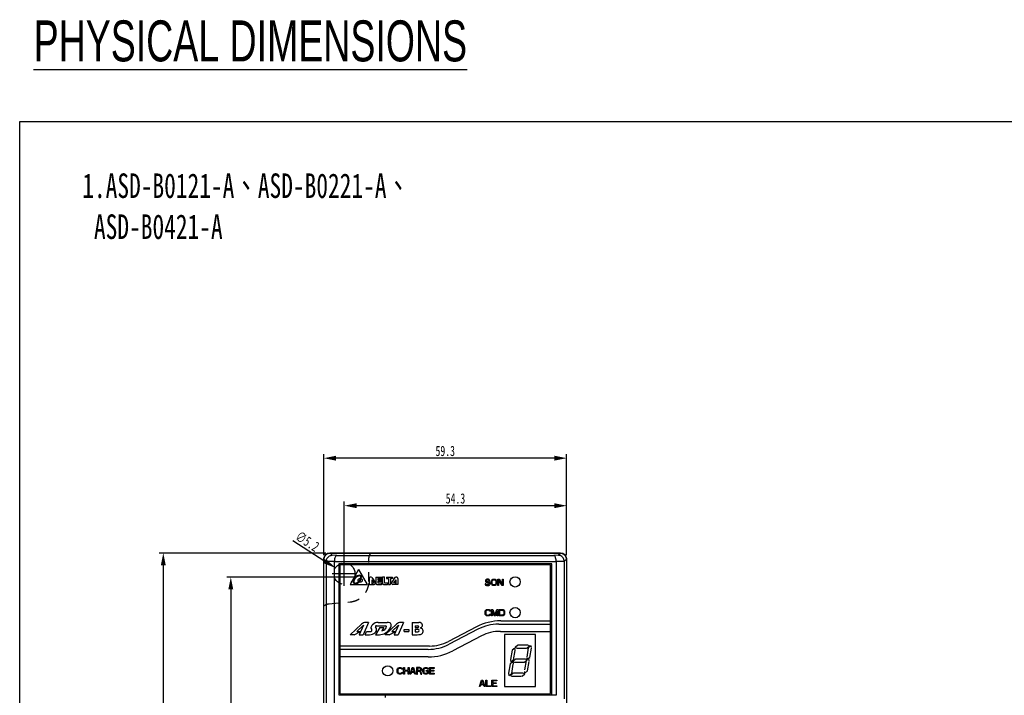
# Model space of a CAD drawing. Extents: x -1 to 1437, y 34 to 468.
# Tile 4 of 34: x -1 to 239, y 303 to 468. Entities that reach past the tile are written whole.
import ezdxf

# ---------------------------------------------------------------- set-up
doc = ezdxf.new("R2010")
doc.units = 0
doc.header["$LTSCALE"] = 23.1
doc.header["$MEASUREMENT"] = 0
doc.linetypes.add('DOT', pattern=[0.2, 0.1, -0.1])
doc.linetypes.add('HIDDEN', pattern=[0.2, 0.1, -0.1])
doc.layers.get('0').update_dxf_attribs({"linetype": 'CONTINUOUS'})
doc.layers.add('DEFAULT_2', color=8, linetype='HIDDEN')
doc.layers.add('DIM', color=5, linetype='CONTINUOUS', lineweight=0)
doc.styles.get("Standard").update_dxf_attribs({"font": 'txt', "width": 0.7})
doc.dimstyles.get("Standard").update_dxf_attribs({"dimtxt": 2.5, "dimasz": 1.5, "dimexe": 0.18, "dimexo": 0.0625, "dimgap": 0.09, "dimtad": 1, "dimdsep": 46, "dimtxsty": 'Standard', "dimblk": '_FILLED', "dimblk1": '_FILLED', "dimblk2": '_FILLED', "dimcen": 0.09, "dimadec": 0, "dimazin": 0, "dimtol": 1, "dimtp": 0.01, "dimtm": 0.01, "dimtfac": 1, "dimtofl": 0, "dimtmove": 0, "dimatfit": 3, "dimldrblk": '_FILLED', "dimfxl": 0, "dimtolj": 1, "dimarcsym": 0})

# ---------------------------------------------------------------- blocks, each defined once
blk = doc.blocks.new('_FILLED')
at = {"color": 0, "linetype": 'ByBlock'}
blk.add_solid([(0, 0), (-1, 0.2), (-1, -0.2)], dxfattribs=at)
blk = doc.blocks.new('*D1')
at = {"layer": 'DIM', "color": 0, "lineweight": -2}
for p, q in [((73.51, 337.99), (32.81, 337.99)), ((33.81, 334.99), (33.81, 178.99)), ((73.51, 175.99), (32.81, 175.99))]:
    blk.add_line(p, q, dxfattribs=at)
at = {"layer": 'DIM', "color": 0, "lineweight": -2, "xscale": 3, "yscale": 3, "zscale": 3}
for p, rotation in [((33.81, 337.99), 90), ((33.81, 175.99), 270)]:
    blk.add_blockref('_FILLED', p, dxfattribs=dict(at, rotation=rotation))
at = {"layer": 'DIM', "color": 0, "insert": (32.06, 256.99), "char_height": 2.5, "attachment_point": 5, "rotation": 90}
blk.add_mtext('\\A1;162', dxfattribs=at)
blk = doc.blocks.new('*D2')
at = {"layer": 'DIM', "color": 0, "lineweight": -2}
for p, q in [((65.42, 341.06), (73.29, 336.01)), ((78.01, 329.99), (78.01, 335.99)), ((75.01, 332.99), (81.01, 332.99))]:
    blk.add_line(p, q, dxfattribs=at)
at = {"layer": 'DIM', "color": 0, "lineweight": -2, "xscale": 3, "yscale": 3, "zscale": 3, "rotation": 327.3053366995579}
blk.add_blockref('_FILLED', (75.82, 334.39), dxfattribs=at)
at = {"layer": 'DIM', "color": 0, "insert": (69, 340.85), "char_height": 2.5, "attachment_point": 5, "rotation": 327.3053}
blk.add_mtext('\\A1;∅5.2', dxfattribs=at)
blk = doc.blocks.new('*D3')
at = {"layer": 'DIM', "color": 0, "lineweight": -2}
for p, q in [((80.77, 332.12), (49.3, 332.12)), ((50.3, 329.12), (50.3, 183.99)), ((77.01, 180.99), (49.3, 180.99))]:
    blk.add_line(p, q, dxfattribs=at)
at = {"layer": 'DIM', "color": 0, "lineweight": -2, "xscale": 3, "yscale": 3, "zscale": 3}
for p, rotation in [((50.3, 332.12), 90), ((50.3, 180.99), 270)]:
    blk.add_blockref('_FILLED', p, dxfattribs=dict(at, rotation=rotation))
at = {"layer": 'DIM', "color": 0, "insert": (48.55, 256.55), "char_height": 2.5, "attachment_point": 5, "rotation": 90}
blk.add_mtext('\\A1;152', dxfattribs=at)
blk = doc.blocks.new('*D4')
at = {"layer": 'DIM', "color": 0, "lineweight": -2}
for p, q in [((73.01, 337.49), (73.01, 362.16)), ((129.31, 361.16), (76.01, 361.16)), ((132.31, 337.49), (132.31, 362.16))]:
    blk.add_line(p, q, dxfattribs=at)
at = {"layer": 'DIM', "color": 0, "lineweight": -2, "xscale": 3, "yscale": 3, "zscale": 3, "rotation": 180}
blk.add_blockref('_FILLED', (73.01, 361.16), dxfattribs=at)
at = {"layer": 'DIM', "color": 0, "lineweight": -2, "xscale": 3, "yscale": 3, "zscale": 3}
blk.add_blockref('_FILLED', (132.31, 361.16), dxfattribs=at)
at = {"layer": 'DIM', "color": 0, "insert": (102.66, 362.91), "char_height": 2.5, "attachment_point": 5}
blk.add_mtext('\\A1;59.3', dxfattribs=at)
blk = doc.blocks.new('*D5')
at = {"layer": 'DIM', "color": 0, "lineweight": -2}
for p, q in [((78.01, 333.99), (78.01, 350.56)), ((129.31, 349.56), (81.01, 349.56)), ((132.31, 337.49), (132.31, 350.56))]:
    blk.add_line(p, q, dxfattribs=at)
at = {"layer": 'DIM', "color": 0, "lineweight": -2, "xscale": 3, "yscale": 3, "zscale": 3, "rotation": 180}
blk.add_blockref('_FILLED', (78.01, 349.56), dxfattribs=at)
at = {"layer": 'DIM', "color": 0, "lineweight": -2, "xscale": 3, "yscale": 3, "zscale": 3}
blk.add_blockref('_FILLED', (132.31, 349.56), dxfattribs=at)
at = {"layer": 'DIM', "color": 0, "insert": (105.16, 351.31), "char_height": 2.5, "attachment_point": 5}
blk.add_mtext('\\A1;54.3', dxfattribs=at)

msp = doc.modelspace()

# ---------------------------------------------------------------- linework, layer by layer
at = {"color": 7}
for p, q in [((-1.26, 35.06), (-1.26, 443.33)), ((-1.26, 443.33), (471.83, 443.33))]:
    msp.add_line(p, q, dxfattribs=at)
at = {"color": 7, "linetype": 'Continuous'}
for p, q in [((130.81, 337.99), (74.51, 337.99)), ((75.04, 337.45), (74.52, 337.97)), ((74.52, 337.97), (130.79, 337.97)), ((76.17, 337.41), (75.04, 337.45)), ((76.17, 337.41), (129.14, 337.41)), ((96.81, 338.09), (96.81, 337.97)), ((96.81, 338.09), (113.81, 338.09)), ((113.81, 337.97), (113.81, 338.09)), ((130.27, 337.45), (129.14, 337.41)), ((130.27, 337.45), (130.79, 337.97)), ((73.01, 177.49), (73.01, 336.49)), ((73.02, 191), (73.02, 336.47)), ((73.57, 335.93), (73.02, 336.47)), ((75.57, 335.9), (73.57, 335.96)), ((73.57, 335.93), (73.57, 290.23)), ((75.57, 335.91), (129.75, 335.91)), ((75.57, 335.9), (75.57, 290.28)), ((76.67, 335.4), (76.67, 303.4)), ((128.65, 335.4), (76.67, 335.4)), ((76.92, 334.95), (76.92, 303.85)), ((128.2, 335.15), (77.12, 335.15)), ((128.4, 303.85), (128.4, 334.95)), ((128.65, 303.4), (128.65, 335.4)), ((131.74, 335.96), (129.75, 335.9)), ((129.75, 335.9), (129.75, 303.27)), ((131.74, 335.93), (132.29, 336.47)), ((131.74, 335.93), (131.74, 302.41)), ((132.29, 336.47), (132.29, 177.5)), ((132.31, 336.49), (132.31, 177.49)), ((81.51, 333.95), (79.42, 330.35)), ((81.51, 333.95), (83.57, 330.35)), ((84.75, 332.01), (85.57, 330.92)), ((85.71, 332.15), (85.71, 330.61)), ((85.71, 332.15), (87.19, 332.15)), ((87.19, 332.15), (87.19, 331.76)), ((87.33, 330.62), (87.33, 332.16)), ((87.33, 332.16), (87.84, 332.16)), ((87.84, 330.74), (87.84, 332.16)), ((88.28, 332.15), (88.28, 331.77)), ((88.28, 332.15), (89.82, 332.15)), ((90.38, 332.01), (89.58, 330.91)), ((89.82, 332.15), (89.82, 331.76)), ((79.42, 330.35), (83.57, 330.35)), ((84.05, 331.77), (84.05, 330.35)), ((84.05, 330.35), (84.73, 330.35)), ((84.73, 331.44), (84.73, 330.35)), ((84.73, 331.44), (85.29, 330.7)), ((84.79, 330.7), (84.79, 330.35)), ((84.79, 330.7), (85.29, 330.7)), ((84.79, 330.35), (85.29, 330.35)), ((85.97, 330.35), (87.07, 330.35)), ((86.22, 331.76), (86.22, 331.5)), ((86.22, 331.76), (87.19, 331.76)), ((86.22, 331.5), (87.06, 331.5)), ((86.22, 331.11), (86.22, 330.72)), ((86.22, 331.11), (87.06, 331.11)), ((86.22, 330.72), (87.19, 330.72)), ((87.06, 331.11), (87.06, 331.5)), ((87.19, 330.72), (87.19, 330.47)), ((87.6, 330.35), (88.54, 330.35)), ((87.84, 330.74), (88.68, 330.74)), ((88.28, 331.77), (88.8, 331.77)), ((88.68, 330.74), (88.68, 330.49)), ((88.8, 331.77), (88.8, 330.35)), ((88.8, 330.35), (89.18, 330.35)), ((89.32, 331.76), (89.32, 330.48)), ((89.82, 331.76), (89.32, 331.76)), ((90.51, 330.35), (89.87, 330.35)), ((90.58, 331.44), (90.04, 330.72)), ((90.51, 330.72), (90.04, 330.72)), ((90.51, 330.72), (90.51, 330.35)), ((90.58, 331.44), (90.58, 330.35)), ((91.09, 330.35), (90.58, 330.35)), ((91.09, 331.77), (91.09, 330.35)), ((112.4, 330.49), (112.43, 330.35)), ((112.6, 330.49), (112.4, 330.49)), ((112.43, 330.35), (112.53, 330.18)), ((112.53, 331.41), (112.5, 331.27)), ((112.5, 331.27), (112.5, 331.14)), ((112.5, 331.14), (112.53, 331)), ((112.66, 331.55), (112.53, 331.41)), ((112.53, 331), (112.66, 330.87)), ((112.53, 330.18), (112.7, 330.08)), ((112.63, 330.39), (112.6, 330.49)), ((112.73, 330.29), (112.63, 330.39)), ((112.8, 331.61), (112.66, 331.55)), ((112.66, 330.87), (112.8, 330.8)), ((112.7, 331.24), (112.73, 331.34)), ((112.7, 331.17), (112.7, 331.24)), ((112.73, 331.07), (112.7, 331.17)), ((112.7, 330.08), (112.86, 330.05)), ((112.73, 331.34), (112.83, 331.41)), ((112.83, 331), (112.73, 331.07)), ((112.86, 330.25), (112.73, 330.29)), ((112.93, 331.65), (112.8, 331.61)), ((112.8, 330.8), (112.93, 330.76)), ((112.83, 331.41), (112.93, 331.44)), ((112.93, 330.97), (112.83, 331)), ((113.13, 330.25), (112.86, 330.25)), ((112.86, 330.05), (113.13, 330.05)), ((113.1, 331.65), (112.93, 331.65)), ((112.93, 331.44), (113.13, 331.44)), ((113.13, 330.97), (112.93, 330.97)), ((112.93, 330.76), (113.13, 330.76)), ((113.26, 331.61), (113.1, 331.65)), ((113.13, 331.44), (113.23, 331.41)), ((113.3, 330.93), (113.13, 330.97)), ((113.13, 330.76), (113.26, 330.73)), ((113.26, 330.29), (113.13, 330.25)), ((113.13, 330.05), (113.3, 330.08)), ((113.23, 331.41), (113.3, 331.34)), ((113.4, 331.51), (113.26, 331.61)), ((113.26, 330.73), (113.36, 330.66)), ((113.36, 330.35), (113.26, 330.29)), ((113.3, 331.34), (113.33, 331.27)), ((113.43, 330.87), (113.3, 330.93)), ((113.3, 330.08), (113.43, 330.15)), ((113.33, 331.27), (113.53, 331.27)), ((113.36, 330.66), (113.43, 330.56)), ((113.43, 330.46), (113.36, 330.35)), ((113.5, 331.38), (113.4, 331.51)), ((113.56, 330.73), (113.43, 330.87)), ((113.43, 330.56), (113.43, 330.46)), ((113.43, 330.15), (113.56, 330.29)), ((113.53, 331.27), (113.5, 331.38)), ((113.63, 330.59), (113.56, 330.73)), ((113.56, 330.29), (113.63, 330.42)), ((113.63, 330.42), (113.63, 330.59)), ((113.9, 331.1), (113.93, 331.27)), ((113.9, 330.59), (113.9, 331.1)), ((113.93, 330.42), (113.9, 330.59)), ((113.93, 331.27), (114, 331.41)), ((114, 330.29), (113.93, 330.42)), ((114, 331.41), (114.13, 331.55)), ((114.13, 330.15), (114, 330.29)), ((114.1, 331.1), (114.13, 331.24)), ((114.1, 330.59), (114.1, 331.1)), ((114.13, 330.46), (114.1, 330.59)), ((114.13, 331.55), (114.26, 331.61)), ((114.13, 331.24), (114.2, 331.34)), ((114.2, 330.35), (114.13, 330.46)), ((114.26, 330.08), (114.13, 330.15)), ((114.2, 331.34), (114.3, 331.41)), ((114.3, 330.29), (114.2, 330.35)), ((114.26, 331.61), (114.43, 331.65)), ((114.43, 330.05), (114.26, 330.08)), ((114.3, 331.41), (114.43, 331.44)), ((114.43, 330.25), (114.3, 330.29)), ((114.43, 331.65), (114.7, 331.65)), ((114.43, 331.44), (114.7, 331.44)), ((114.7, 330.25), (114.43, 330.25)), ((114.7, 330.05), (114.43, 330.05)), ((114.7, 331.65), (114.86, 331.61)), ((114.7, 331.44), (114.83, 331.41)), ((114.83, 330.29), (114.7, 330.25)), ((114.86, 330.08), (114.7, 330.05)), ((114.83, 331.41), (114.93, 331.34)), ((114.93, 330.35), (114.83, 330.29)), ((114.86, 331.61), (115, 331.55)), ((115, 330.15), (114.86, 330.08)), ((114.93, 331.34), (115, 331.24)), ((115, 330.46), (114.93, 330.35)), ((115, 331.55), (115.13, 331.41)), ((115, 331.24), (115.03, 331.1)), ((115.03, 330.59), (115, 330.46)), ((115.13, 330.29), (115, 330.15)), ((115.03, 331.1), (115.03, 330.59)), ((115.13, 331.41), (115.2, 331.27)), ((115.2, 330.42), (115.13, 330.29)), ((115.2, 331.27), (115.23, 331.1)), ((115.23, 330.59), (115.2, 330.42)), ((115.23, 331.1), (115.23, 330.59)), ((115.5, 330.05), (115.5, 331.65)), ((115.5, 331.65), (115.8, 331.65)), ((115.7, 330.05), (115.5, 330.05)), ((115.7, 331.44), (115.7, 330.05)), ((116.53, 330.05), (115.7, 331.44)), ((115.8, 331.65), (116.63, 330.29)), ((116.83, 330.05), (116.53, 330.05)), ((116.63, 330.29), (116.63, 331.65)), ((116.63, 331.65), (116.83, 331.65)), ((116.83, 331.65), (116.83, 330.05)), ((112.4, 323.7), (112.43, 323.87)), ((112.4, 323.19), (112.4, 323.7)), ((112.43, 323.02), (112.4, 323.19)), ((112.43, 323.87), (112.5, 324.01)), ((112.5, 322.89), (112.43, 323.02)), ((112.5, 324.01), (112.63, 324.15)), ((112.63, 322.75), (112.5, 322.89)), ((112.63, 323.84), (112.6, 323.7)), ((112.6, 323.7), (112.6, 323.19)), ((112.6, 323.19), (112.63, 323.06)), ((112.63, 324.15), (112.76, 324.21)), ((112.7, 323.94), (112.63, 323.84)), ((112.63, 323.06), (112.7, 322.95)), ((112.76, 322.68), (112.63, 322.75)), ((112.8, 324.01), (112.7, 323.94)), ((112.7, 322.95), (112.8, 322.89)), ((112.76, 324.21), (112.93, 324.25)), ((112.93, 322.65), (112.76, 322.68)), ((112.93, 324.04), (112.8, 324.01)), ((112.8, 322.89), (112.93, 322.85)), ((112.93, 324.25), (113.23, 324.25)), ((113.23, 324.04), (112.93, 324.04)), ((112.93, 322.85), (113.23, 322.85)), ((113.23, 322.65), (112.93, 322.65)), ((113.23, 324.25), (113.4, 324.21)), ((113.36, 324.01), (113.23, 324.04)), ((113.23, 322.85), (113.36, 322.89)), ((113.4, 322.68), (113.23, 322.65)), ((113.46, 323.94), (113.36, 324.01)), ((113.36, 322.89), (113.46, 322.95)), ((113.4, 324.21), (113.53, 324.15)), ((113.53, 322.75), (113.4, 322.68)), ((113.5, 323.84), (113.46, 323.94)), ((113.46, 322.95), (113.5, 323.06)), ((113.7, 323.84), (113.5, 323.84)), ((113.5, 323.06), (113.7, 323.06)), ((113.53, 324.15), (113.66, 324.01)), ((113.66, 322.89), (113.53, 322.75)), ((113.66, 324.01), (113.7, 323.84)), ((113.7, 323.06), (113.66, 322.89)), ((113.96, 322.65), (113.96, 324.25)), ((113.96, 324.25), (114.26, 324.25)), ((114.16, 322.65), (113.96, 322.65)), ((114.16, 323.91), (114.16, 322.65)), ((114.63, 322.65), (114.16, 323.91)), ((114.26, 324.25), (114.76, 322.82)), ((114.9, 322.65), (114.63, 322.65)), ((114.76, 322.82), (115.26, 324.25)), ((115.36, 323.91), (114.9, 322.65)), ((115.26, 324.25), (115.56, 324.25)), ((115.36, 322.65), (115.36, 323.91)), ((115.56, 322.65), (115.36, 322.65)), ((115.56, 324.25), (115.56, 322.65)), ((115.83, 322.65), (115.83, 324.25)), ((115.83, 324.25), (116.63, 324.25)), ((116.63, 322.65), (115.83, 322.65)), ((116.03, 322.85), (116.03, 324.04)), ((116.03, 324.04), (116.63, 324.04)), ((116.63, 322.85), (116.03, 322.85)), ((116.63, 324.25), (116.8, 324.21)), ((116.63, 324.04), (116.76, 324.01)), ((116.76, 322.89), (116.63, 322.85)), ((116.8, 322.68), (116.63, 322.65)), ((116.76, 324.01), (116.86, 323.94)), ((116.86, 322.95), (116.76, 322.89)), ((116.8, 324.21), (116.93, 324.15)), ((116.93, 322.75), (116.8, 322.68)), ((116.86, 323.94), (116.93, 323.84)), ((116.93, 323.06), (116.86, 322.95)), ((116.93, 324.15), (117.06, 324.01)), ((116.93, 323.84), (116.96, 323.7)), ((116.96, 323.19), (116.93, 323.06)), ((117.06, 322.89), (116.93, 322.75)), ((116.96, 323.7), (116.96, 323.19)), ((117.06, 324.01), (117.13, 323.87)), ((117.13, 323.02), (117.06, 322.89)), ((117.13, 323.87), (117.16, 323.7)), ((117.16, 323.19), (117.13, 323.02)), ((117.16, 323.7), (117.16, 323.19)), ((79.43, 318.06), (82.2, 320.67)), ((82.66, 320.42), (81.04, 318.89)), ((82.66, 320.42), (81.64, 318.06)), ((83.91, 321.08), (82.61, 318.06)), ((83.91, 321.08), (83.25, 321.08)), ((86.72, 319.81), (85.6, 318.06)), ((85.84, 319.55), (85.63, 319.95)), ((85.84, 320.26), (88.09, 320.26)), ((86.27, 321.08), (88.51, 321.08)), ((86.72, 319.81), (87.68, 319.81)), ((87.68, 319.81), (87.17, 319.02)), ((88, 318.06), (90.76, 320.67)), ((91.22, 320.42), (89.6, 318.89)), ((91.22, 320.42), (90.2, 318.06)), ((92.47, 321.08), (91.17, 318.06)), ((92.47, 321.08), (91.81, 321.08)), ((94.55, 321.08), (94.55, 318.06)), ((94.55, 321.08), (96.22, 321.08)), ((95.33, 320.26), (95.33, 319.81)), ((95.33, 320.26), (95.99, 320.26)), ((95.33, 319.81), (95.99, 319.81)), ((110.26, 319.99), (103.43, 316.44)), ((115.71, 320.63), (128.4, 320.63)), ((116.24, 321.45), (128.4, 321.45)), ((80.41, 318.06), (79.43, 318.06)), ((80.41, 318.06), (82, 318.89)), ((81.04, 318.89), (82, 318.89)), ((81.64, 318.06), (82.61, 318.06)), ((83.09, 318.06), (83.45, 318.89)), ((83.09, 318.06), (84.18, 318.06)), ((83.45, 318.89), (84.54, 318.89)), ((84.52, 319.63), (84.74, 319.22)), ((85.6, 318.06), (86.57, 318.06)), ((88.97, 318.06), (88, 318.06)), ((88.97, 318.06), (90.56, 318.89)), ((89.6, 318.89), (90.56, 318.89)), ((90.2, 318.06), (91.17, 318.06)), ((92.65, 318.89), (92.65, 319.34)), ((92.65, 319.34), (93.74, 319.34)), ((92.65, 318.89), (93.74, 318.89)), ((93.74, 319.34), (93.74, 318.89)), ((94.55, 318.06), (95.81, 318.06)), ((95.33, 319.4), (95.33, 318.74)), ((95.33, 319.4), (95.99, 319.4)), ((95.33, 318.74), (95.99, 318.74)), ((110.62, 319.38), (103.6, 315.73)), ((111.52, 317.76), (104.49, 314.11)), ((116.12, 318.89), (128.4, 318.89)), ((117.11, 318.09), (117.11, 305.39)), ((124.71, 318.09), (117.11, 318.09)), ((124.71, 305.39), (124.71, 318.09)), ((98.83, 315.31), (76.92, 315.31)), ((98.51, 314.48), (76.92, 314.48)), ((98.51, 312.65), (76.92, 312.65)), ((90.92, 309.5), (90.95, 309.67)), ((90.92, 308.99), (90.92, 309.5)), ((90.95, 308.82), (90.92, 308.99)), ((90.95, 309.67), (91.02, 309.81)), ((91.02, 308.69), (90.95, 308.82)), ((91.02, 309.81), (91.15, 309.95)), ((91.15, 308.55), (91.02, 308.69)), ((91.15, 309.64), (91.12, 309.5)), ((91.12, 309.5), (91.12, 308.99)), ((91.12, 308.99), (91.15, 308.86)), ((91.15, 309.95), (91.28, 310.01)), ((91.22, 309.74), (91.15, 309.64)), ((91.15, 308.86), (91.22, 308.75)), ((91.28, 308.48), (91.15, 308.55)), ((91.32, 309.81), (91.22, 309.74)), ((91.22, 308.75), (91.32, 308.69)), ((91.28, 310.01), (91.45, 310.05)), ((91.45, 308.45), (91.28, 308.48)), ((91.45, 309.84), (91.32, 309.81)), ((91.32, 308.69), (91.45, 308.65)), ((91.45, 310.05), (91.75, 310.05)), ((91.75, 309.84), (91.45, 309.84)), ((91.45, 308.65), (91.75, 308.65)), ((91.75, 308.45), (91.45, 308.45)), ((91.75, 310.05), (91.92, 310.01)), ((91.88, 309.81), (91.75, 309.84)), ((91.75, 308.65), (91.88, 308.69)), ((91.92, 308.48), (91.75, 308.45)), ((91.98, 309.74), (91.88, 309.81)), ((91.88, 308.69), (91.98, 308.75)), ((91.92, 310.01), (92.05, 309.95)), ((92.05, 308.55), (91.92, 308.48)), ((92.02, 309.64), (91.98, 309.74)), ((91.98, 308.75), (92.02, 308.86)), ((92.22, 309.64), (92.02, 309.64)), ((92.02, 308.86), (92.22, 308.86)), ((92.05, 309.95), (92.18, 309.81)), ((92.18, 308.69), (92.05, 308.55)), ((92.18, 309.81), (92.22, 309.64)), ((92.22, 308.86), (92.18, 308.69)), ((92.48, 308.45), (92.48, 310.05)), ((92.48, 310.05), (92.68, 310.05)), ((92.68, 308.45), (92.48, 308.45)), ((92.68, 310.05), (92.68, 309.4)), ((92.68, 309.4), (93.62, 309.4)), ((92.68, 309.2), (92.68, 308.45)), ((93.62, 309.2), (92.68, 309.2)), ((93.62, 309.4), (93.62, 310.05)), ((93.62, 310.05), (93.82, 310.05)), ((93.62, 308.45), (93.62, 309.2)), ((93.82, 308.45), (93.62, 308.45)), ((93.82, 310.05), (93.82, 308.45)), ((94.08, 308.45), (94.62, 310.05)), ((94.28, 308.45), (94.08, 308.45)), ((94.42, 308.86), (94.28, 308.45)), ((95.08, 308.86), (94.42, 308.86)), ((94.45, 308.99), (94.75, 309.91)), ((95.05, 308.99), (94.45, 308.99)), ((94.62, 310.05), (94.88, 310.05)), ((94.75, 309.91), (95.05, 308.99)), ((94.88, 310.05), (95.42, 308.45)), ((95.22, 308.45), (95.08, 308.86)), ((95.42, 308.45), (95.22, 308.45)), ((95.68, 310.05), (95.68, 308.45)), ((96.48, 310.05), (95.68, 310.05)), ((95.68, 308.45), (95.88, 308.45)), ((95.88, 309.88), (95.88, 309.37)), ((96.52, 309.88), (95.88, 309.88)), ((95.88, 309.37), (96.52, 309.37)), ((95.88, 308.45), (95.88, 309.16)), ((95.88, 309.16), (96.45, 309.16)), ((96.45, 309.16), (96.72, 308.45)), ((96.65, 310.01), (96.48, 310.05)), ((96.62, 309.84), (96.52, 309.88)), ((96.52, 309.37), (96.62, 309.4)), ((96.68, 309.78), (96.62, 309.84)), ((96.62, 309.4), (96.68, 309.47)), ((96.78, 309.91), (96.65, 310.01)), ((96.65, 309.23), (96.78, 309.3)), ((96.95, 308.45), (96.65, 309.23)), ((96.72, 309.67), (96.68, 309.78)), ((96.68, 309.47), (96.72, 309.57)), ((96.72, 309.57), (96.72, 309.67)), ((96.72, 308.45), (96.95, 308.45)), ((96.88, 309.78), (96.78, 309.91)), ((96.78, 309.3), (96.88, 309.44)), ((96.92, 309.67), (96.88, 309.78)), ((96.88, 309.44), (96.92, 309.54)), ((96.92, 309.54), (96.92, 309.67)), ((97.22, 309.5), (97.25, 309.67)), ((97.22, 308.99), (97.22, 309.5)), ((97.25, 308.82), (97.22, 308.99)), ((97.25, 309.67), (97.32, 309.81)), ((97.32, 308.69), (97.25, 308.82)), ((97.32, 309.81), (97.45, 309.95)), ((97.45, 308.55), (97.32, 308.69)), ((97.45, 309.64), (97.42, 309.5)), ((97.42, 309.5), (97.42, 308.99)), ((97.42, 308.99), (97.45, 308.86)), ((97.45, 309.95), (97.58, 310.01)), ((97.52, 309.74), (97.45, 309.64)), ((97.45, 308.86), (97.52, 308.75)), ((97.58, 308.48), (97.45, 308.55)), ((97.62, 309.81), (97.52, 309.74)), ((97.52, 308.75), (97.62, 308.69)), ((97.58, 310.01), (97.75, 310.05)), ((97.75, 308.45), (97.58, 308.48)), ((97.75, 309.84), (97.62, 309.81)), ((97.62, 308.69), (97.75, 308.65)), ((97.75, 310.05), (98.05, 310.05)), ((98.05, 309.84), (97.75, 309.84)), ((97.75, 308.65), (98.05, 308.65)), ((98.05, 308.45), (97.75, 308.45)), ((98.02, 309.13), (98.02, 309.33)), ((98.02, 309.33), (98.52, 309.33)), ((98.32, 309.13), (98.02, 309.13)), ((98.05, 310.05), (98.22, 310.01)), ((98.18, 309.81), (98.05, 309.84)), ((98.05, 308.65), (98.18, 308.69)), ((98.22, 308.48), (98.05, 308.45)), ((98.28, 309.74), (98.18, 309.81)), ((98.18, 308.69), (98.28, 308.75)), ((98.22, 310.01), (98.35, 309.95)), ((98.35, 308.55), (98.22, 308.48)), ((98.32, 309.64), (98.28, 309.74)), ((98.28, 308.75), (98.32, 308.86)), ((98.52, 309.64), (98.32, 309.64)), ((98.32, 308.86), (98.32, 309.13)), ((98.35, 309.95), (98.48, 309.81)), ((98.48, 308.69), (98.35, 308.55)), ((98.48, 309.81), (98.52, 309.64)), ((98.52, 308.82), (98.48, 308.69)), ((98.52, 309.33), (98.52, 308.82)), ((98.78, 308.45), (98.78, 310.05)), ((98.78, 310.05), (99.98, 310.05)), ((99.98, 308.45), (98.78, 308.45)), ((98.98, 309.84), (98.98, 309.4)), ((99.98, 309.84), (98.98, 309.84)), ((98.98, 309.4), (99.85, 309.4)), ((98.98, 309.2), (98.98, 308.65)), ((99.85, 309.2), (98.98, 309.2)), ((98.98, 308.65), (99.98, 308.65)), ((99.85, 309.4), (99.85, 309.2)), ((99.98, 310.05), (99.98, 309.84)), ((99.98, 308.65), (99.98, 308.45)), ((111, 305.4), (111.53, 307)), ((111.2, 305.4), (111, 305.4)), ((111.33, 305.81), (111.2, 305.4)), ((112, 305.81), (111.33, 305.81)), ((111.36, 305.94), (111.66, 306.86)), ((111.96, 305.94), (111.36, 305.94)), ((111.53, 307), (111.8, 307)), ((111.66, 306.86), (111.96, 305.94)), ((111.8, 307), (112.33, 305.4)), ((112.13, 305.4), (112, 305.81)), ((112.33, 305.4), (112.13, 305.4)), ((112.6, 305.4), (112.6, 307)), ((112.6, 307), (112.8, 307)), ((113.8, 305.4), (112.6, 305.4)), ((112.8, 307), (112.8, 305.6)), ((112.8, 305.6), (113.8, 305.6)), ((113.8, 305.6), (113.8, 305.4)), ((114.06, 305.4), (114.06, 307)), ((114.06, 307), (115.26, 307)), ((115.26, 305.4), (114.06, 305.4)), ((114.26, 306.79), (114.26, 306.35)), ((115.26, 306.79), (114.26, 306.79)), ((114.26, 306.35), (115.13, 306.35)), ((114.26, 306.15), (114.26, 305.6)), ((115.13, 306.15), (114.26, 306.15)), ((114.26, 305.6), (115.26, 305.6)), ((115.13, 306.35), (115.13, 306.15)), ((115.26, 307), (115.26, 306.79)), ((115.26, 305.6), (115.26, 305.4)), ((117.11, 305.39), (124.71, 305.39)), ((76.67, 303.4), (128.65, 303.4)), ((77.12, 303.65), (128.2, 303.65)), ((88.01, 303.27), (88.01, 302.74)), ((129.75, 303.27), (88.01, 303.27))]:
    msp.add_line(p, q, dxfattribs=at)
for centre, radius in [((81.88, 331.36), 0.5), ((119.71, 330.95), 1.25), ((119.71, 323.45), 1.25), ((88.61, 309.24), 1.25)]:
    msp.add_circle(centre, radius, dxfattribs=at)
for centre, radius, start, end in [((74.51, 336.49), 1.5, 90, 180), ((130.81, 336.49), 1.5, 0, 90), ((77.12, 334.95), 0.2, 90, 180), ((128.2, 334.95), 0.2, 0, 90), ((81.83, 330.91), 1.66, 92.6195, 176.6644), ((81.83, 330.91), 1.51, 92.3585, 176.6644), ((80.56, 332.19), 1.51, 272.6195, 356.9254), ((80.56, 332.19), 1.66, 272.6195, 356.6644), ((81.77, 332.12), 0.445, 356.6644, 92.6195), ((81.78, 332.12), 0.295, 356.9254, 92.3585), ((84.44, 331.77), 0.39, 37.0994, 180), ((90.7, 331.77), 0.39, 0, 143.72), ((80.62, 330.98), 0.445, 176.6644, 272.6195), ((80.62, 330.98), 0.3, 176.6644, 272.6195), ((85.29, 330.7), 0.355, 270, 37.0994), ((85.97, 330.61), 0.26, 180, 270), ((87.07, 330.47), 0.12, 270, 0), ((87.6, 330.62), 0.27, 180, 270), ((88.54, 330.49), 0.14, 270, 0), ((89.18, 330.48), 0.135, 270, 0), ((89.87, 330.7), 0.355, 143.72, 270), ((83.25, 319.55), 1.53, 90, 133.292), ((85.84, 319.55), 1.35, 134.5734, 170.9747), ((86.27, 319.11), 1.97, 90, 134.5734), ((85.84, 320.03), 0.223, 90, 203.4527), ((86.27, 321.43), 3.45, 301.4685, 333.7229), ((88.09, 320.03), 0.223, 0, 90), ((87.47, 320.03), 0.845, 319.2086, 0), ((88.51, 319.73), 1.35, 63.5251, 90), ((88.83, 320.37), 0.643, 0, 63.5251), ((88.42, 320.37), 1.05, 333.7229, 0), ((91.81, 319.55), 1.53, 90, 133.292), ((95.99, 320.03), 0.223, 270, 90), ((96.22, 320.03), 1.05, 56.5783, 90), ((96.44, 320.37), 0.652, 277.0386, 56.5783), ((116.24, 308.49), 12.96, 90, 117.4766), ((115.71, 309.6), 11.03, 90, 117.4766), ((84.18, 320.03), 1.97, 270, 310.968), ((84.72, 319.73), 0.223, 170.9747, 207.4766), ((84.54, 319.11), 0.223, 270, 27.4766), ((84.45, 319.73), 1.57, 310.968, 332.5234), ((85.31, 319.28), 0.592, 332.5234, 27.4766), ((86.57, 320.95), 2.89, 270, 301.4685), ((87.08, 320.37), 1.35, 274.0011, 319.2086), ((95.81, 322.59), 4.53, 270, 280.1181), ((95.99, 319.07), 0.331, 270, 90), ((96.22, 318.4), 1.35, 48.8489, 77.2177), ((96.46, 318.93), 0.811, 280.1181, 37.0289), ((116.12, 308.91), 9.98, 90, 117.4766), ((98.51, 325.52), 11.03, 270, 297.4766), ((98.83, 325.29), 9.98, 270, 297.4766), ((98.51, 325.61), 12.96, 270, 297.4766), ((77.12, 303.85), 0.2, 180, 270.0015), ((128.2, 303.85), 0.2, 270.0015, 0)]:
    msp.add_arc(centre, radius, start, end, dxfattribs=at)
for points, start_tangent, end_tangent in [([(73.01, 337.99, 26.4), (73.45, 337.54, 24.66)], (0.242479, -0.242479, -0.939366), (0.238271, -0.238271, -0.941517)), ([(73.02, 336.47), (73.1, 336.93), (73.31, 337.35), (73.64, 337.68), (74.06, 337.9), (74.52, 337.97)], (0, 1), (1, 0)), ([(73.57, 335.96), (73.66, 336.44), (73.88, 336.85), (74.21, 337.17), (74.61, 337.38), (75.04, 337.45)], (0.024741, 0.999694), (0.999879, 0.01553)), ([(76.17, 337.41), (76, 337.33), (75.83, 337.12), (75.69, 336.8), (75.6, 336.38), (75.57, 335.9)], (-0.996293, -0.086021), (0, -1)), ([(129.75, 335.9), (129.71, 336.38), (129.62, 336.8), (129.48, 337.12), (129.32, 337.33), (129.14, 337.41)], (0, 1), (-0.996293, 0.086021)), ([(131.74, 335.96), (131.66, 336.44), (131.43, 336.85), (131.1, 337.17), (130.7, 337.38), (130.27, 337.45)], (-0.024741, 0.999694), (-0.999879, 0.01553)), ([(130.79, 337.97), (131.25, 337.9), (131.67, 337.68), (132, 337.35), (132.21, 336.93), (132.29, 336.47)], (1, 0), (0, -1)), ([(73.57, 335.96), (73.57, 335.94), (73.57, 335.93)], (-0.024741, -0.999694), (0.030904, -0.999522)), ([(131.74, 335.96), (131.74, 335.94), (131.74, 335.93)], (0.024741, -0.999694), (-0.030904, -0.999522))]:
    msp.add_spline(points, degree=3, dxfattribs=dict(at, start_tangent=start_tangent, end_tangent=end_tangent))
at = {"layer": 'DEFAULT_2', "linetype": 'DOT'}
for p, q in [((84.01, 331.05), (84.01, 336.49)), ((74.3, 325.62), (79.45, 326.07))]:
    msp.add_line(p, q, dxfattribs=at)
at = {"layer": 'DEFAULT_2', "linetype": 'HIDDEN'}
for p, q in [((120.39, 315.55), (119.76, 314.94)), ((122.79, 315.55), (120.39, 315.55)), ((122.61, 314.79), (123.24, 315.39)), ((123.24, 315.39), (122.79, 315.55)), ((123.65, 315.38), (122.95, 314.85)), ((123.73, 314.91), (123.65, 315.38)), ((118.98, 314.27), (118.58, 311.9)), ((119.69, 314.8), (118.98, 314.27)), ((119.36, 311.96), (119.76, 314.32)), ((119.76, 314.32), (119.69, 314.8)), ((119.76, 314.94), (120.21, 314.79)), ((120.21, 314.79), (122.61, 314.79)), ((122.95, 314.85), (122.55, 312.46)), ((123.33, 312.54), (123.73, 314.91)), ((118.51, 310.93), (118.11, 308.56)), ((119.22, 311.46), (118.51, 310.93)), ((118.58, 311.9), (118.66, 311.43)), ((118.66, 311.43), (119.36, 311.96)), ((118.89, 308.62), (119.29, 310.98)), ((119.79, 312.12), (119.16, 311.51)), ((119.16, 311.51), (119.61, 311.36)), ((119.29, 310.98), (119.22, 311.46)), ((119.61, 311.36), (122.01, 311.36)), ((122.23, 312.12), (119.79, 312.12)), ((122.42, 311.74), (121.98, 309.09)), ((122.01, 311.36), (122.66, 311.97)), ((122.66, 311.97), (122.23, 312.12)), ((123.09, 312.34), (122.42, 311.74)), ((122.55, 312.46), (122.62, 312.01)), ((122.62, 312.01), (123.33, 312.54)), ((122.78, 309.28), (123.19, 311.7)), ((123.19, 311.7), (123.09, 312.34)), ((118.11, 308.56), (118.19, 308.09)), ((118.19, 308.09), (118.89, 308.62)), ((119.21, 308.69), (118.56, 308.07)), ((118.56, 308.07), (118.96, 307.93)), ((118.96, 307.93), (121.42, 307.93)), ((121.6, 308.69), (119.21, 308.69)), ((121.42, 307.93), (122.06, 308.53)), ((122.06, 308.53), (121.6, 308.69)), ((121.98, 309.09), (122.05, 308.62)), ((122.05, 308.62), (122.78, 309.28))]:
    msp.add_line(p, q, dxfattribs=at)
at = {"layer": 'DEFAULT_2', "linetype": 'DOT'}
msp.add_circle((78.01, 332.99), 2.6, dxfattribs=at)
for points, start_tangent, end_tangent in [([(84.01, 336.49), (84.03, 336.77), (84.08, 337.07), (84.18, 337.38), (84.32, 337.69), (84.51, 337.99)], (0.000012, 1), (0.600028, 0.799979)), ([(79.45, 326.07), (80.11, 326.18), (80.86, 326.41), (81.64, 326.8), (82.38, 327.35), (83.01, 328.04), (83.49, 328.82), (83.81, 329.63), (83.97, 330.39), (84.01, 331.05)], (0.996194, 0.087159), (0.000006, 1)), ([(73.01, 325.13), (73.4, 325.37), (73.84, 325.54), (74.3, 325.62)], (0.797471, 0.603357), (0.996221, 0.086854))]:
    msp.add_spline(points, degree=3, dxfattribs=dict(at, start_tangent=start_tangent, end_tangent=end_tangent))

# ---------------------------------------------------------------- texts
at = {"color": 7, "attachment_point": 1}
for s, insert, char_height, width in [('{\\f新細明體|b0|i0|c136|p18;\\LPHYSICAL DIMENSIONS}', (2.15, 468.03), 10, 203.6118), ('1.ASD-B0121-A{\\f新細明體|b0|i0|c136|p54;、}ASD-B0221-A{\\f新細明體|b0|i0|c136|p54;、\\P} ASD-B0421-A', (14.02, 430.68), 6, 158.2711)]:
    msp.add_mtext(s, dxfattribs=dict(at, insert=insert, char_height=char_height, width=width))

# ---------------------------------------------------------------- dimensions: what is measured, and where the dimension line sits
at = {"layer": 'DIM', "color": 7}
for base, p2, picture, middle in [((73.01, 361.16), (73.01, 336.49), '*D4', (102.66, 362.91)), ((78.01, 349.56), (78.01, 332.99), '*D5', (105.16, 351.31))]:
    dim = msp.add_linear_dim(base=base, p1=(132.31, 336.49), p2=p2, dimstyle='Standard', override={"dimasz": 3, "dimexe": 1, "dimexo": 1, "dimgap": 0.5, "dimdec": 1, "dimzin": 0, "dimcen": 3, "dimtol": 0, "dimtdec": 1, "dimtmove": 1, "dimtzin": 0}, dxfattribs=at)
    dim.commit()
    dim.dimension.update_dxf_attribs({"geometry": picture, "text_midpoint": middle})
dim = msp.add_diameter_dim_2p(p1=(80.19, 331.58), p2=(75.82, 334.39), dimstyle='Standard', override={"dimasz": 3, "dimexe": 1, "dimexo": 1, "dimgap": 0.5, "dimdec": 1, "dimzin": 0, "dimcen": 3, "dimtol": 0, "dimtdec": 1, "dimtmove": 1, "dimtzin": 0}, dxfattribs=at)
dim.commit()
dim.dimension.update_dxf_attribs({"geometry": '*D2', "text_midpoint": (68.05, 339.38), "dimtype": 163})
for base, p1, p2, text, picture, middle in [((33.81, 175.99), (74.51, 337.99), (74.51, 175.99), '162', '*D1', (32.06, 256.99)), ((50.3, 180.99), (81.77, 332.12), (78.01, 180.99), '152', '*D3', (48.55, 256.55))]:
    dim = msp.add_linear_dim(base=base, p1=p1, p2=p2, angle=90, text=text, dimstyle='Standard', override={"dimasz": 3, "dimexe": 1, "dimexo": 1, "dimgap": 0.5, "dimdec": 1, "dimzin": 0, "dimcen": 3, "dimtol": 0, "dimtdec": 1, "dimtmove": 1, "dimtzin": 0}, dxfattribs=at)
    dim.commit()
    dim.dimension.update_dxf_attribs({"geometry": picture, "text_midpoint": middle})

doc.saveas('drawing.dxf')
